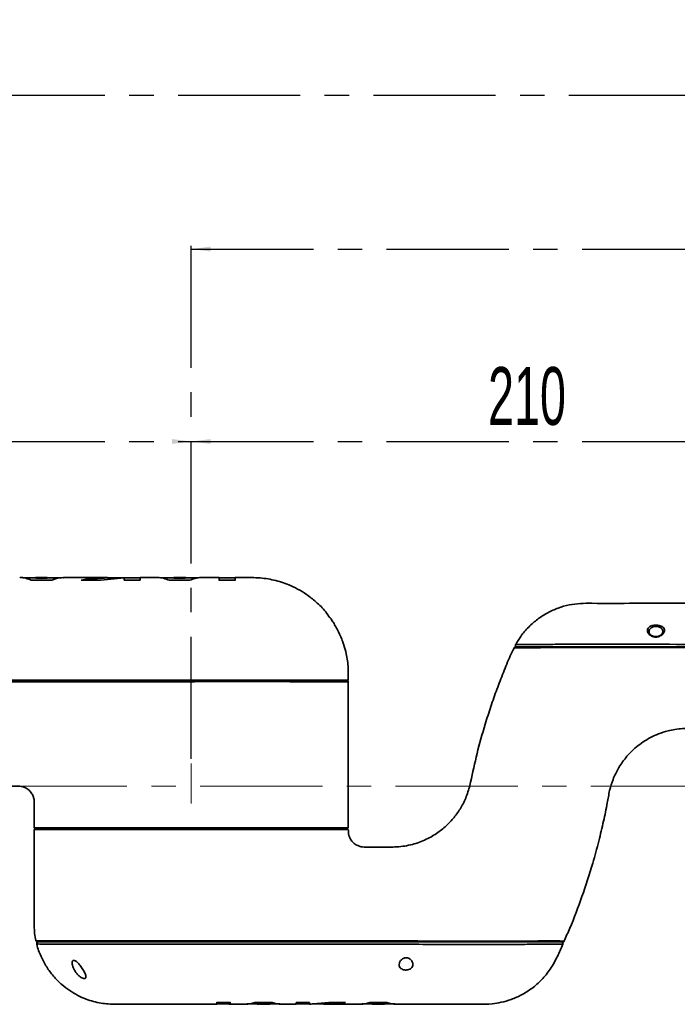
# Model space of a CAD drawing. Header units: millimetres. Extents: x -17 to 661, y -2 to 297.
# Tile 3 of 10: x 132 to 200, y 142 to 244. Entities that reach past the tile are written whole.
import ezdxf

# ---------------------------------------------------------------- set-up
doc = ezdxf.new("R2010")
doc.units = ezdxf.units.MM
doc.linetypes.add('CENTERX2', pattern=[20.32, 12.7, -2.54, 2.54, -2.54])
doc.layers.add('中心线层', color=7, linetype='CENTERX2')
doc.styles.add('SLDTEXTSTYLE4', font='TXT', dxfattribs={"width": 0.363})
doc.styles.add('SLDTEXTSTYLE5', font='TXT', dxfattribs={"width": 0.605})
doc.dimstyles.new('SLDDIMSTYLE0', dxfattribs={"dimtxt": 6, "dimasz": 2, "dimexe": 0, "dimexo": 0.0625, "dimgap": 1.5, "dimtad": 2, "dimlfac": 3, "dimrnd": 1e-09, "dimzin": 12, "dimdsep": 46, "dimtxsty": 'SLDTEXTSTYLE4', "dimsah": 1, "dimcen": 0.09, "dimadec": 0, "dimazin": 3, "dimtfac": 1, "dimtofl": 0, "dimtmove": 0, "dimatfit": 3, "dimfxl": 0, "dimfrac": 2, "dimtolj": 1, "dimtzin": 12, "dimarcsym": 0})

# ---------------------------------------------------------------- blocks, each defined once
blk = doc.blocks.new('_D')
at = {"layer": '中心线层'}
for p, q in [((87.42, 185.13), (87.42, 200.62)), ((149.75, 167.13), (149.75, 200.62)), ((87.42, 200.12), (149.75, 200.12))]:
    blk.add_line(p, q, dxfattribs=at)
for points in [[(87.42, 200.12), (89.42, 199.87), (89.42, 200.37)], [(149.75, 200.12), (147.75, 200.37), (147.75, 199.87)]]:
    blk.add_solid(points, dxfattribs=at)
at = {"layer": '中心线层', "insert": (114.46, 207.85), "char_height": 6, "attachment_point": 1, "style": 'SLDTEXTSTYLE5'}
blk.add_mtext('187', dxfattribs=at)
blk = doc.blocks.new('_D_1')
at = {"layer": '中心线层'}
for p, q in [((149.75, 167.13), (149.75, 200.62)), ((219.75, 171.97), (219.75, 200.62)), ((149.75, 200.12), (219.75, 200.12))]:
    blk.add_line(p, q, dxfattribs=at)
for points in [[(149.75, 200.12), (151.75, 199.87), (151.75, 200.37)], [(219.75, 200.12), (217.75, 200.37), (217.75, 199.87)]]:
    blk.add_solid(points, dxfattribs=at)
at = {"layer": '中心线层', "insert": (180.62, 207.85), "char_height": 6, "attachment_point": 1, "style": 'SLDTEXTSTYLE5'}
blk.add_mtext('210', dxfattribs=at)
blk = doc.blocks.new('_D_4')
at = {"layer": '中心线层'}
for p, q in [((87.42, 185.13), (87.42, 236.62)), ((343.02, 172.97), (343.02, 236.62)), ((87.42, 236.12), (343.02, 236.12))]:
    blk.add_line(p, q, dxfattribs=at)
for points in [[(87.42, 236.12), (89.42, 235.87), (89.42, 236.37)], [(343.02, 236.12), (341.02, 236.37), (341.02, 235.87)]]:
    blk.add_solid(points, dxfattribs=at)
at = {"layer": '中心线层', "insert": (209.03, 243.85), "char_height": 6, "attachment_point": 1, "style": 'SLDTEXTSTYLE5'}
blk.add_mtext('766.8', dxfattribs=at)
blk = doc.blocks.new('_D_5')
at = {"layer": '中心线层'}
for p, q in [((149.75, 167.13), (149.75, 220.62)), ((149.75, 220.12), (343.02, 220.12)), ((343.02, 172.97), (343.02, 220.62))]:
    blk.add_line(p, q, dxfattribs=at)
for points in [[(149.75, 220.12), (151.75, 219.87), (151.75, 220.37)], [(343.02, 220.12), (341.02, 220.37), (341.02, 219.87)]]:
    blk.add_solid(points, dxfattribs=at)
at = {"layer": '中心线层', "insert": (240.19, 227.85), "char_height": 6, "attachment_point": 1, "style": 'SLDTEXTSTYLE5'}
blk.add_mtext('579.8', dxfattribs=at)

msp = doc.modelspace()

# ---------------------------------------------------------------- linework, layer by layer
at = {"color": 7, "linetype": 'Continuous', "lineweight": 35}
for p, q in [((133.5839, 185.9346), (132.226, 185.935)), ((133.1113, 185.7171), (135.2512, 185.7158)), ((134.7701, 185.9678), (133.5789, 185.9679)), ((133.5839, 185.9071), (134.1742, 185.8713)), ((134.9604, 185.9619), (134.1742, 185.9048)), ((134.1742, 185.8713), (134.7657, 185.9144)), ((134.1742, 185.8713), (134.1742, 185.9048)), ((136.25, 185.9344), (134.7657, 185.9344)), ((134.9604, 185.9344), (134.9604, 185.9619)), ((138.2815, 185.7179), (140.3417, 185.7166)), ((140.3417, 185.7166), (142.7623, 185.9618)), ((140.9543, 185.9644), (141.0355, 185.9674)), ((141.0355, 185.934), (141.0355, 185.9674)), ((142.7623, 185.966), (142.4055, 185.9343)), ((142.7623, 185.9618), (142.7623, 185.7115)), ((144.4464, 185.9344), (142.7623, 185.9344)), ((142.7623, 185.7115), (144.4464, 185.7096)), ((147.932, 185.9353), (146.5555, 185.9349)), ((147.4477, 185.7054), (149.5878, 185.7032)), ((148.5248, 185.9021), (147.7386, 185.9623)), ((147.7386, 185.9353), (147.7386, 185.9623)), ((147.932, 185.9141), (148.5248, 185.8686)), ((149.1157, 185.9691), (147.9327, 185.9686)), ((148.5248, 185.8686), (149.1166, 185.9077)), ((148.5248, 185.8686), (148.5248, 185.9021)), ((150.4832, 185.9361), (149.1166, 185.9357)), ((154.3266, 185.9354), (152.6241, 185.9365)), ((152.6561, 185.6977), (154.3277, 185.6941)), ((183.4798, 179.0151), (183.4913, 179.0151)), ((133.9155, 159.9677), (133.9155, 159.8011)), ((165.5822, 159.8011), (165.5822, 159.9677)), ((188.3744, 147.8666), (188.3767, 147.8666)), ((152.4166, 141.6795), (152.4155, 141.8451)), ((152.4155, 141.8116), (152.4166, 141.6349)), ((153.8085, 141.8112), (152.4155, 141.8116)), ((152.4166, 141.6683), (152.4166, 141.6349)), ((152.4166, 141.6678), (153.8352, 141.6678)), ((153.8048, 141.6703), (153.8048, 141.637)), ((153.8085, 141.8448), (153.808, 141.6712)), ((153.808, 141.6344), (153.8085, 141.8112)), ((153.808, 141.6678), (153.808, 141.6344)), ((155.5569, 141.6678), (156.6133, 141.6678)), ((158.1489, 141.8096), (156.3654, 141.81)), ((156.5991, 141.6395), (157.2512, 141.691)), ((156.5991, 141.6344), (156.7861, 141.6344)), ((157.2512, 141.7244), (156.6133, 141.6737)), ((157.9064, 141.6344), (156.8443, 141.6344)), ((157.9064, 141.6677), (157.2512, 141.7244)), ((157.2512, 141.7244), (157.2512, 141.691)), ((157.2512, 141.691), (157.9064, 141.6344)), ((157.8902, 141.6678), (158.9548, 141.6678)), ((157.9064, 141.6677), (157.9064, 141.6344)), ((157.9064, 141.6571), (158.3268, 141.6571)), ((158.3268, 141.6571), (158.3964, 141.6678)), ((158.3268, 141.6678), (158.3268, 141.6571)), ((159.3068, 141.6344), (160.6499, 141.6344)), ((162.0533, 141.8085), (160.6499, 141.8087)), ((160.6499, 141.6678), (162.0533, 141.6678)), ((162.0533, 141.6466), (162.0533, 141.8085)), ((164.0705, 141.8066), (162.0533, 141.6466)), ((162.0533, 141.6351), (163.4584, 141.6884)), ((162.0533, 141.6344), (162.2217, 141.6344)), ((162.3208, 141.6678), (163.4923, 141.6678)), ((165.329, 141.8065), (163.4923, 141.6724)), ((163.4923, 141.6391), (165.7873, 141.8064)), ((163.4923, 141.6724), (163.4923, 141.6391)), ((163.9379, 141.6531), (163.4923, 141.6391)), ((165.7873, 141.8064), (164.0705, 141.8066)), ((167.5122, 141.6678), (168.5759, 141.6678)), ((168.0624, 141.6678), (168.1345, 141.6568)), ((168.1345, 141.6678), (168.1345, 141.6568)), ((168.1345, 141.6568), (168.5549, 141.6568)), ((170.0958, 141.808), (168.3125, 141.8083)), ((168.5549, 141.6344), (169.21, 141.6903)), ((168.5549, 141.6677), (168.5549, 141.6344)), ((169.617, 141.6344), (168.5549, 141.6344)), ((169.21, 141.7236), (168.5759, 141.6695)), ((169.8435, 141.6742), (169.21, 141.7236)), ((169.21, 141.7236), (169.21, 141.6903)), ((169.21, 141.6903), (169.8628, 141.6391)), ((169.6753, 141.6344), (169.8628, 141.6344)), ((169.8435, 141.6678), (170.9056, 141.6678))]:
    msp.add_line(p, q, dxfattribs=at)
at = {"color": 7, "linetype": 'Continuous', "lineweight": 35, "flags": 128}
for points in [[(140.9543, 185.9677), (138.8663, 185.9677), (136.4513, 185.9677)], [(142.4914, 185.9343), (141.5162, 185.9343), (141.0355, 185.9343)], [(166.0821, 159.9677), (166.0821, 161.8623), (166.0818, 164.8439), (166.0813, 167.8153), (166.0808, 170.6153), (166.0807, 173.244), (166.0809, 175.1346)], [(153.808, 141.6344), (155.117, 141.6344), (155.1981, 141.6344)]]:
    msp.add_lwpolyline(points, dxfattribs=at)
at = {"color": 7, "linetype": 'Continuous', "lineweight": 35}
for centre, radius, start, end in [((183.4516, 178.601), 0.1668, 120.42298, 152.092523), ((183.4515, 178.6012), 0.1666, 94.705408, 120.422108), ((183.626, 178.9344), 0.1667, 149.120214, 267.832866), ((165.9142, 175.1344), 0.1667, 3.679019, 90.044076), ((133.756, 148.2677), 0.1667, 194.26781, 270.010765), ((133.8355, 147.9344), 0.1667, 89.996899, 198.692435), ((188.2488, 147.9344), 0.1667, 333.533997, 86.551293), ((188.3974, 148.2677), 0.1667, 275.999434, 336.131614)]:
    msp.add_arc(centre, radius, start, end, dxfattribs=at)
for points, knots in [([(131.9005, 185.9618), (131.9117, 185.9639), (132.1194, 186.0031), (132.525, 185.9116), (132.9158, 185.782), (133.1113, 185.7171)], [0, 0, 0, 0, 0.02778487, 0.51389882, 1, 1, 1, 1]), ([(134.1742, 185.9048), (133.8912, 185.9599), (133.5761, 186.0213), (133.2622, 185.9427), (133.2303, 185.9347)], [0, 0, 0, 0, 0.89821045, 1, 1, 1, 1]), ([(135.2512, 185.7158), (135.6336, 185.8545), (136.0332, 185.9995), (136.434, 185.9645), (136.4513, 185.963)], [0, 0, 0, 0, 0.957024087, 1, 1, 1, 1]), ([(141.0355, 185.9674), (140.5761, 185.9548), (139.656, 185.9295), (138.7401, 185.7885), (138.2815, 185.7179)], [0, 0, 0, 0, 0.499281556, 1, 1, 1, 1]), ([(138.5334, 185.7178), (138.9068, 185.7745), (139.7388, 185.9011), (140.5748, 185.9223), (141.0355, 185.934)], [0, 0, 0, 0, 0.44877957, 1, 1, 1, 1]), ([(144.4464, 185.7096), (144.4464, 185.7778), (144.4464, 185.9141), (144.4464, 185.9834), (144.4464, 185.9646), (144.4464, 185.9631)], [0, 0, 0, 0, 0.4799061, 0.95981017, 1, 1, 1, 1]), ([(146.2506, 185.9681), (145.7861, 185.9679), (145.1847, 185.9678), (144.5833, 185.9678), (144.4464, 185.9677)], [0, 0, 0, 0, 0.77227113, 1, 1, 1, 1]), ([(146.2506, 185.9653), (146.2599, 185.9661), (146.4647, 185.9853), (146.8655, 185.9166), (147.2536, 185.7758), (147.4477, 185.7054)], [0, 0, 0, 0, 0.023362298, 0.511682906, 1, 1, 1, 1]), ([(149.4658, 185.9358), (149.4378, 185.9433), (149.125, 186.0267), (148.8108, 185.9615), (148.5248, 185.9021)], [0, 0, 0, 0, 0.08978172, 1, 1, 1, 1]), ([(149.5878, 185.7032), (149.7797, 185.7733), (150.1634, 185.9133), (150.567, 185.9857), (150.7768, 185.9664), (150.7934, 185.9648)], [0, 0, 0, 0, 0.47942974, 0.95884808, 1, 1, 1, 1]), ([(152.6566, 185.9697), (152.2557, 185.9698), (151.6346, 185.97), (151.0135, 185.9697), (150.7934, 185.9697)], [0, 0, 0, 0, 0.64561929, 1, 1, 1, 1]), ([(152.6566, 185.9509), (152.6566, 185.9501), (152.6564, 185.9482), (152.6562, 185.7905), (152.6561, 185.6977)], [0, 0, 0, 0, 0.4122926, 1, 1, 1, 1]), ([(152.6561, 185.664), (152.6562, 185.7562), (152.6564, 185.9143), (152.6566, 185.9164), (152.6566, 185.9172)], [0, 0, 0, 0, 0.583278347, 1, 1, 1, 1]), ([(154.3277, 185.6941), (154.3275, 185.788), (154.327, 185.9766), (154.3266, 185.963), (154.3263, 185.9562)], [0, 0, 0, 0, 0.49773552, 1, 1, 1, 1]), ([(164.1744, 181.7826), (164.0302, 181.9958), (163.6141, 182.6107), (162.7757, 183.4267), (161.7867, 184.2094), (160.8354, 184.7871), (159.7193, 185.3178), (158.345, 185.7604), (156.6724, 186.0007), (155.3238, 185.9655), (154.5364, 185.9681), (154.3266, 185.9688)], [0, 0, 0, 0, 0.06868475, 0.19812589, 0.31027167, 0.40547283, 0.49482597, 0.64008129, 0.78953199, 0.94392521, 1, 1, 1, 1]), ([(154.3266, 185.9119), (154.3267, 185.9139), (154.3271, 185.919), (154.3275, 185.759), (154.3277, 185.6604)], [0, 0, 0, 0, 0.38403528, 1, 1, 1, 1]), ([(232.5078, 179.0248), (232.3742, 179.2608), (232.0612, 179.8139), (231.4355, 180.5747), (230.6925, 181.3007), (229.906, 181.8972), (229.1008, 182.3752), (228.0339, 182.8579), (226.7165, 183.2329), (225.2285, 183.3151), (223.9573, 183.3008), (222.8326, 183.3045), (221.768, 183.3032), (220.6796, 183.3025), (218.8513, 183.3008), (216.2056, 183.3012), (213.0488, 183.301), (209.9858, 183.3011), (206.9816, 183.301), (203.6169, 183.3014), (199.8788, 183.2997), (195.7665, 183.3068), (192.51, 183.2835), (190.2266, 183.3143), (189.05, 183.1568), (187.9014, 182.829), (186.7998, 182.3326), (185.7638, 181.6722), (184.8222, 180.8476), (184.0394, 179.9578), (183.6617, 179.2949), (183.4952, 179.0028)], [0, 0, 0, 0, 0.01557464, 0.03649204, 0.05635112, 0.07520694, 0.0931013, 0.11006911, 0.14246313, 0.17111188, 0.19541809, 0.21559262, 0.23577098, 0.25662999, 0.27816814, 0.34089144, 0.40874811, 0.45967468, 0.51699791, 0.58148203, 0.65312694, 0.73193158, 0.81789513, 0.84045852, 0.8630885, 0.88586188, 0.90890612, 0.93232556, 0.95621505, 0.98070654, 1, 1, 1, 1]), ([(164.2019, 181.8022), (164.2013, 181.8031), (164.1984, 181.8075), (164.2243, 181.769), (164.2897, 181.6708), (164.4396, 181.4398), (164.6641, 181.0751), (164.8301, 180.77), (164.9155, 180.6131)], [0, 0, 0, 0, 0.02025813, 0.10125282, 0.21230448, 0.38269522, 0.68238113, 1, 1, 1, 1]), ([(164.9155, 180.6131), (165.089, 180.261), (165.3101, 179.8125), (165.5102, 179.2913), (165.5848, 179.0812), (165.6215, 178.972), (165.6327, 178.938), (165.6323, 178.9392), (165.6212, 178.973), (165.5871, 179.0719), (165.5542, 179.1771), (165.5204, 179.2594), (165.5191, 179.2626)], [0, 0, 0, 0, 0.449199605, 0.572166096, 0.695885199, 0.745551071, 0.778238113, 0.811141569, 0.840607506, 0.891717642, 0.995801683, 1, 1, 1, 1]), ([(198.0843, 179.792), (198.0381, 179.7935), (197.9168, 179.7977), (197.7242, 179.8487), (197.5014, 179.9617), (197.3119, 180.1369), (197.192, 180.3646), (197.1881, 180.6048), (197.3231, 180.8098), (197.5572, 180.9524), (197.8353, 181.0308), (198.137, 181.0492), (198.4139, 181.0144), (198.6472, 180.9366), (198.8315, 180.8171), (198.952, 180.653), (198.9827, 180.443), (198.8942, 180.2008), (198.6926, 179.9866), (198.4369, 179.8496), (198.2339, 179.798), (198.119, 179.7934), (198.0843, 179.792)], [0, 0, 0, 0, 0.022270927, 0.05847014, 0.098165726, 0.157950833, 0.218796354, 0.289439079, 0.359940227, 0.411184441, 0.462420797, 0.510356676, 0.554172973, 0.598030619, 0.64447444, 0.697043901, 0.757467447, 0.825828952, 0.897781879, 0.944492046, 0.983270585, 1, 1, 1, 1]), ([(197.8793, 179.8586), (197.8785, 179.8587), (197.8123, 179.8673), (197.6892, 179.9262), (197.5245, 180.0308), (197.4093, 180.1736), (197.3601, 180.283), (197.3704, 180.3334), (197.3726, 180.3443)], [0, 0, 0, 0, 0.0018976, 0.17407972, 0.38660323, 0.6406245, 0.92241301, 1, 1, 1, 1]), ([(198.7905, 180.3504), (198.7892, 180.3145), (198.7864, 180.2374), (198.6881, 180.0894), (198.5283, 179.9566), (198.3455, 179.8695), (198.2182, 179.848), (198.1697, 179.8398)], [0, 0, 0, 0, 0.21767197, 0.46843755, 0.69288484, 0.8828408, 1, 1, 1, 1]), ([(198.1697, 179.8398), (198.1322, 179.837), (198.0336, 179.8294), (197.9383, 179.8474), (197.8793, 179.8586)], [0, 0, 0, 0, 0.37947955, 1, 1, 1, 1]), ([(166.0771, 175.3013), (166.0812, 175.7247), (166.09, 176.6469), (165.9418, 177.8758), (165.7019, 178.6451), (165.6106, 178.9376)], [0, 0, 0, 0, 0.34469487, 0.75082358, 1, 1, 1, 1]), ([(183.3407, 178.6551), (183.2005, 178.3871), (182.7704, 177.5651), (182.2111, 176.1108), (181.5237, 174.3572), (180.8978, 172.5687), (180.1896, 170.3486), (179.4463, 167.7369), (178.9348, 165.2457), (178.4691, 163.3804), (177.8984, 162.1885), (177.2063, 161.1547), (176.377, 160.2405), (175.3797, 159.4218), (174.1641, 158.7141), (172.7268, 158.1856), (171.1694, 157.9388), (169.6738, 157.9707), (168.5364, 157.9766), (167.8038, 157.9561), (167.3875, 157.9929), (167.0398, 158.1096), (166.6787, 158.3304), (166.3486, 158.685), (166.0979, 159.1921), (166.0877, 159.5881), (166.0822, 159.8011)], [0, 0, 0, 0, 0.02849805, 0.08742279, 0.14663486, 0.20615163, 0.26599145, 0.36636386, 0.46186967, 0.50593974, 0.54706893, 0.58571192, 0.62290094, 0.66301573, 0.70690151, 0.75489868, 0.80658384, 0.85447459, 0.89573181, 0.91384828, 0.92355751, 0.93495703, 0.94808337, 0.96305901, 0.98013811, 1, 1, 1, 1]), ([(183.4515, 178.7677), (183.454, 178.7677), (183.4592, 178.7677), (183.6284, 178.7677), (184.0065, 178.7677), (184.5949, 178.7677), (185.3095, 178.7677), (186.1253, 178.7677), (187.0185, 178.7677), (187.7753, 178.7677), (188.5544, 178.7677), (189.3387, 178.7677), (190.5215, 178.7677), (191.8776, 178.7677), (193.7788, 178.7677), (196.1341, 178.7677), (199.6785, 178.7677), (203.9583, 178.7677), (209.0629, 178.7677), (213.3705, 178.7677), (216.8753, 178.7677), (219.5086, 178.7677), (221.9704, 178.7677), (224.2327, 178.7677), (226.2, 178.7677), (227.9673, 178.7677), (229.4591, 178.7677), (230.7011, 178.7677), (231.6477, 178.7677), (232.2708, 178.7677), (232.5699, 178.7677), (232.5305, 178.7677), (232.5189, 178.7677)], [0, 0, 0, 0, 0.018794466, 0.037724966, 0.063501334, 0.089310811, 0.1160943, 0.142871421, 0.165864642, 0.189174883, 0.195628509, 0.214575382, 0.234095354, 0.25649833, 0.279506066, 0.323001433, 0.366614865, 0.444841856, 0.523051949, 0.604886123, 0.645857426, 0.68674865, 0.727570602, 0.76209502, 0.79729518, 0.829179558, 0.861831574, 0.89274266, 0.924486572, 0.95521372, 0.986818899, 1, 1, 1, 1]), ([(166.0546, 175.3011), (166.0607, 175.3011), (166.0822, 175.3011), (165.8779, 175.3011), (165.3334, 175.3011), (164.3117, 175.3011), (162.9003, 175.3011), (161.1264, 175.3011), (159.0503, 175.3011), (156.8407, 175.3011), (154.5742, 175.3011), (152.3198, 175.3011), (149.606, 175.3011), (146.4456, 175.3011), (141.6882, 175.3011), (136.2883, 175.3011), (131.466, 175.3011), (128.4081, 175.3011), (126.5674, 175.3011), (125.354, 175.3011), (124.7488, 175.3011)], [0, 0, 0, 0, 0.01352362, 0.04839418, 0.09873538, 0.14908641, 0.20114599, 0.25321001, 0.30546901, 0.35775541, 0.40399514, 0.45041499, 0.49673838, 0.56784752, 0.63905164, 0.78085989, 0.89030774, 0.92694305, 0.96356144, 1, 1, 1, 1]), ([(188.5314, 148.2078), (188.729, 148.6442), (189.4139, 150.1564), (190.4237, 152.8521), (191.4087, 155.8832), (192.1277, 158.5044), (192.6184, 160.5922), (192.9979, 162.3487), (193.2275, 163.8198), (193.5937, 165.0166), (194.1438, 166.1688), (194.941, 167.3233), (196.0562, 168.447), (197.2461, 169.2443), (198.3743, 169.7601), (199.2377, 170.037), (200.0699, 170.2084), (200.7775, 170.2905), (201.5017, 170.3052), (202.1727, 170.3001), (202.8467, 170.3015), (203.373, 170.3), (203.8092, 170.2983), (204.1643, 170.3024), (204.5532, 170.2956), (204.9907, 170.1523), (205.3564, 169.9068), (205.6257, 169.5955), (205.7996, 169.2817), (205.9164, 168.8965), (205.9158, 168.6163), (205.9155, 168.4677)], [0, 0, 0, 0, 0.0432749, 0.14994559, 0.25979056, 0.33112036, 0.39541266, 0.45351564, 0.49343451, 0.52977039, 0.56613588, 0.6083664, 0.65590501, 0.70833574, 0.73672456, 0.76778093, 0.79000388, 0.81340842, 0.83200393, 0.85540084, 0.87403754, 0.89288398, 0.90295392, 0.91342869, 0.92501795, 0.93786098, 0.95443554, 0.96412098, 0.97480804, 0.98664899, 1, 1, 1, 1]), ([(97.9155, 147.9677), (98.7144, 147.9678), (100.6118, 147.9678), (103.5011, 147.9678), (106.49, 147.9681), (109.193, 147.9675), (111.623, 147.9692), (113.7982, 147.963), (115.727, 147.9805), (117.4167, 147.9357), (118.9, 148.1262), (120.1123, 148.5096), (121.0534, 148.9553), (121.7572, 149.3903), (122.3677, 149.8449), (122.9922, 150.405), (123.6523, 151.1404), (124.2999, 152.0768), (124.8685, 153.2292), (125.2832, 154.5895), (125.4491, 156.1035), (125.4052, 157.6595), (125.4129, 159.0291), (125.4209, 160.1687), (125.3909, 161.0574), (125.5173, 161.9573), (125.9017, 162.7871), (126.4169, 163.3811), (126.8929, 163.7507), (127.3211, 163.9983), (127.8472, 164.1975), (128.4807, 164.3139), (129.2322, 164.2962), (129.9731, 164.3019), (130.6327, 164.3015), (131.1629, 164.2993), (131.6692, 164.3058), (132.2014, 164.2805), (132.6808, 164.0491), (132.9896, 163.7666), (133.1703, 163.5141), (133.29, 163.2879), (133.398, 162.9789), (133.4307, 162.3454), (133.4084, 161.3169), (133.4129, 160.4272), (133.4155, 159.9191)], [0, 0, 0, 0, 0.04749238, 0.112798, 0.17176338, 0.22517638, 0.27347984, 0.31622683, 0.35447569, 0.38817307, 0.41659091, 0.44291376, 0.46341229, 0.47834727, 0.49202593, 0.50861495, 0.52813234, 0.55063888, 0.57608606, 0.60422534, 0.63472655, 0.66615614, 0.69670663, 0.71614871, 0.73390766, 0.74951905, 0.76972737, 0.78729661, 0.79572791, 0.80547503, 0.81658646, 0.82901622, 0.84348781, 0.86115785, 0.87308765, 0.88270433, 0.89265419, 0.90327476, 0.91397158, 0.92351685, 0.9278745, 0.93237015, 0.93870341, 0.94714423, 0.96980771, 1, 1, 1, 1]), ([(133.4155, 159.8011), (133.4157, 159.017), (133.416, 157.5119), (133.4172, 155.3412), (133.4135, 153.3413), (133.414, 151.4939), (133.407, 149.8147), (133.4462, 148.719), (133.5948, 148.2284), (133.5963, 148.2236)], [0, 0, 0, 0, 0.20298476, 0.38967906, 0.56191001, 0.72091407, 0.86731759, 0.99868171, 1, 1, 1, 1]), ([(133.4155, 159.9677), (133.4572, 159.9677), (133.5204, 159.9677), (133.9139, 159.9677), (134.4446, 159.9677), (135.2, 159.9677), (136.1557, 159.9677), (137.2415, 159.9677), (138.5104, 159.9677), (139.9311, 159.9677), (141.4458, 159.9677), (143.0864, 159.9677), (144.8127, 159.9677), (146.5864, 159.9677), (148.4148, 159.9677), (150.2526, 159.9677), (152.0853, 159.9677), (153.8942, 159.9677), (155.6348, 159.9677), (157.319, 159.9677), (158.9046, 159.9677), (160.3523, 159.9677), (161.699, 159.9677), (162.8832, 159.9677), (163.8754, 159.9677), (164.5219, 159.9677), (165.0574, 159.9677), (165.4846, 159.9677), (165.8009, 159.9677), (165.9964, 159.9677), (166.0887, 159.9677), (166.0717, 159.9677), (166.0683, 159.9677)], [0, 0, 0, 0, 0.0529271, 0.08018356, 0.10744015, 0.16036748, 0.18762452, 0.21488158, 0.26776958, 0.29500477, 0.32223988, 0.37513466, 0.40237335, 0.42961216, 0.48253036, 0.50978238, 0.53703444, 0.58993103, 0.61717114, 0.64441111, 0.69729898, 0.72453395, 0.75176883, 0.80467524, 0.83192051, 0.85916593, 0.88564794, 0.91212885, 0.93938741, 0.96665074, 0.99335724, 1, 1, 1, 1]), ([(133.4155, 159.8011), (133.4424, 159.8011), (133.4964, 159.8011), (133.9302, 159.8011), (134.6147, 159.8011), (135.5635, 159.8011), (136.7535, 159.8011), (138.1664, 159.8011), (139.7772, 159.8011), (141.5587, 159.8011), (143.4804, 159.8011), (145.5093, 159.8011), (147.6107, 159.8011), (149.0361, 159.8011), (149.7488, 159.8011)], [0, 0, 0, 0, 0.08333416, 0.16666006, 0.25000001, 0.33333415, 0.41665999, 0.49999995, 0.58333417, 0.66666003, 0.74999985, 0.83333417, 0.91666005, 1, 1, 1, 1]), ([(149.7488, 159.8011), (150.4615, 159.8011), (151.8868, 159.8011), (153.9882, 159.8011), (156.0171, 159.8011), (157.9388, 159.8011), (159.7203, 159.8011), (161.3312, 159.8011), (162.744, 159.8011), (163.9341, 159.8011), (164.8829, 159.8011), (165.5674, 159.8011), (166.0012, 159.8011), (166.0552, 159.8011), (166.0822, 159.8011)], [0, 0, 0, 0, 0.08333372, 0.1666597, 0.25, 0.33333378, 0.41665967, 0.49999994, 0.58333381, 0.66665993, 0.74999994, 0.83333415, 0.91666007, 1, 1, 1, 1]), ([(133.692, 147.8851), (133.7046, 147.8176), (133.7974, 147.3193), (134.1649, 146.4656), (134.7576, 145.3785), (135.4738, 144.4505), (136.2568, 143.672), (137.0842, 143.0378), (137.9311, 142.5376), (139.0066, 142.0615), (140.3178, 141.6954), (141.911, 141.6163), (143.553, 141.6383), (145.3356, 141.6324), (147.2561, 141.6346), (149.3145, 141.6342), (151.05, 141.6344), (152.0993, 141.6344), (152.4166, 141.6344)], [0, 0, 0, 0, 0.00951287, 0.07022149, 0.12730858, 0.1811517, 0.23199233, 0.27999935, 0.32530182, 0.36800385, 0.44285036, 0.51233641, 0.58828582, 0.67065354, 0.75940949, 0.8545367, 0.95601291, 1, 1, 1, 1]), ([(155.3091, 148.1011), (154.5038, 148.1011), (152.8929, 148.1011), (150.6756, 148.1011), (148.6748, 148.1011), (146.8792, 148.1011), (145.1019, 148.1011), (143.1025, 148.1011), (141.3448, 148.1011), (139.847, 148.1011), (138.536, 148.1011), (137.1244, 148.1011), (135.7523, 148.1011), (134.6731, 148.1011), (134.0063, 148.1011), (133.7138, 148.1011), (133.7793, 148.1011), (133.7903, 148.1011)], [0, 0, 0, 0, 0.07998333, 0.16000494, 0.21998365, 0.2799558, 0.34146918, 0.40296682, 0.49197088, 0.53763451, 0.58329399, 0.6600696, 0.7386664, 0.81940261, 0.90243206, 0.98369062, 1, 1, 1, 1]), ([(188.3974, 148.1011), (188.3906, 148.1011), (188.3768, 148.1011), (188.1964, 148.1011), (187.8556, 148.1011), (187.218, 148.1011), (186.3941, 148.1011), (185.4011, 148.1011), (184.5726, 148.1011), (183.6657, 148.1011), (182.7239, 148.1011), (181.6358, 148.1011), (180.0718, 148.1011), (178.0261, 148.1011), (175.5434, 148.1011), (173.0343, 148.1011), (170.5212, 148.1011), (164.6117, 148.1011), (159.5425, 148.1011), (155.3091, 148.1011)], [0, 0, 0, 0, 0.03299228, 0.0659452, 0.09996447, 0.13400549, 0.2150578, 0.25625897, 0.29737845, 0.32662673, 0.35649505, 0.38565055, 0.41568907, 0.4731359, 0.53081404, 0.58903939, 0.64750837, 0.70562181, 1, 1, 1, 1]), ([(171.2649, 141.6344), (171.8161, 141.6344), (173.0638, 141.6345), (174.6681, 141.6348), (176.1012, 141.6352), (177.2389, 141.6356), (178.4408, 141.6359), (179.7113, 141.6361), (180.9088, 141.6338), (182.0301, 141.818), (183.0647, 142.1158), (184.1382, 142.5929), (185.2088, 143.269), (186.225, 144.1622), (187.1423, 145.2761), (187.8166, 146.5579), (188.2088, 147.4391), (188.395, 147.8572)], [0, 0, 0, 0, 0.08297721, 0.18784165, 0.24152367, 0.29872675, 0.35913929, 0.42242579, 0.49013483, 0.53896554, 0.5929557, 0.65181449, 0.71521847, 0.78283423, 0.85473122, 0.9310653, 1, 1, 1, 1]), ([(172.0822, 145.1836), (172.1515, 145.1892), (172.2899, 145.2004), (172.4754, 145.2705), (172.646, 145.3854), (172.7686, 145.5552), (172.8159, 145.7822), (172.7624, 146.0268), (172.6169, 146.2414), (172.4331, 146.3812), (172.2461, 146.4536), (172.0603, 146.4682), (171.8731, 146.4297), (171.6823, 146.3331), (171.4943, 146.1534), (171.3683, 145.9063), (171.3537, 145.6476), (171.449, 145.4372), (171.6113, 145.2947), (171.809, 145.2097), (171.9743, 145.1834), (172.066, 145.1836), (172.0822, 145.1836)], [0, 0, 0, 0, 0.03930815, 0.07849763, 0.12046106, 0.18153733, 0.24354745, 0.31899514, 0.38683331, 0.43334663, 0.46938962, 0.50567319, 0.53697242, 0.57752314, 0.63416797, 0.71046353, 0.78780417, 0.853332, 0.90506491, 0.94784015, 0.99081988, 1, 1, 1, 1]), ([(138.0821, 144.571), (138.1532, 144.514), (138.2772, 144.4147), (138.4685, 144.3201), (138.6179, 144.2864), (138.7222, 144.3074), (138.7891, 144.3743), (138.8103, 144.5117), (138.7427, 144.768), (138.5537, 145.1356), (138.2819, 145.5405), (138.0191, 145.8616), (137.8116, 146.0602), (137.6699, 146.1584), (137.5589, 146.1995), (137.4765, 146.1934), (137.4087, 146.1419), (137.3588, 146.0133), (137.3678, 145.7313), (137.5076, 145.309), (137.764, 144.881), (137.9975, 144.6535), (138.0821, 144.571)], [0, 0, 0, 0, 0.0447437, 0.07804287, 0.11158314, 0.1401103, 0.16800631, 0.20865449, 0.26668776, 0.35244713, 0.44162917, 0.51496099, 0.55522133, 0.585108, 0.60721565, 0.62942739, 0.64988963, 0.68318153, 0.74049346, 0.83899485, 0.94163194, 1, 1, 1, 1]), ([(153.3571, 141.6678), (153.4071, 141.6652), (153.6181, 141.6541), (153.748, 141.6428), (153.7934, 141.6381), (153.8048, 141.637)], [0, 0, 0, 0, 0.18876788, 0.79645305, 1, 1, 1, 1]), ([(156.3654, 141.81), (156.0426, 141.7196), (155.6538, 141.6109), (155.2642, 141.648), (155.1981, 141.6543)], [0, 0, 0, 0, 0.83034279, 1, 1, 1, 1]), ([(159.3068, 141.6534), (159.2435, 141.6474), (158.8571, 141.6105), (158.4714, 141.7189), (158.1489, 141.8096)], [0, 0, 0, 0, 0.16361095, 1, 1, 1, 1]), ([(160.6499, 141.8087), (160.6499, 141.7188), (160.6499, 141.6108), (160.6499, 141.6477), (160.6499, 141.6539)], [0, 0, 0, 0, 0.83229575, 1, 1, 1, 1]), ([(163.9379, 141.6344), (164.3392, 141.6344), (165.2624, 141.6344), (166.3348, 141.6344), (167.0058, 141.6344), (167.1549, 141.6344)], [0, 0, 0, 0, 0.37425654, 0.86096268, 1, 1, 1, 1]), ([(168.3125, 141.8083), (167.9921, 141.7188), (167.6065, 141.6111), (167.2202, 141.6477), (167.1549, 141.6539)], [0, 0, 0, 0, 0.83099837, 1, 1, 1, 1]), ([(171.2649, 141.6534), (171.2004, 141.6473), (170.8103, 141.6106), (170.4209, 141.7182), (170.0958, 141.808)], [0, 0, 0, 0, 0.16532338, 1, 1, 1, 1])]:
    msp.add_open_spline(points, degree=3, knots=knots, dxfattribs=at)
at = {"color": 8, "linetype": 'Continuous', "lineweight": 35}
for points, knots in [([(198.7923, 180.3512), (198.79, 180.4076), (198.7854, 180.5234), (198.6896, 180.6729), (198.5421, 180.7911), (198.3527, 180.8683), (198.1334, 180.9022), (197.9757, 180.8917), (197.8162, 180.862), (197.6548, 180.8066), (197.4694, 180.6651), (197.3681, 180.5041), (197.3772, 180.3843), (197.3802, 180.3453)], [0, 0, 0, 0, 0.10333229, 0.2121325, 0.30679182, 0.39476655, 0.48159544, 0.56943463, 0.57650539, 0.6789273, 0.78324093, 0.92951195, 1, 1, 1, 1]), ([(232.6661, 178.6755), (232.6779, 178.6755), (232.7189, 178.6754), (232.4194, 178.6758), (231.8, 178.6765), (230.8366, 178.6773), (229.5935, 178.6777), (228.0748, 178.6777), (226.3036, 178.6768), (224.3038, 178.6754), (222.022, 178.6732), (219.5302, 178.6768), (216.8885, 178.6892), (213.3791, 178.692), (209.0678, 178.6908), (203.9602, 178.6923), (199.681, 178.6909), (196.1322, 178.6977), (193.7769, 178.7045), (191.8601, 178.7081), (190.497, 178.7093), (189.2851, 178.7091), (188.1378, 178.7055), (187.0426, 178.6972), (186.0587, 178.6906), (185.2096, 178.6846), (184.4884, 178.6791), (183.8788, 178.6755), (183.4845, 178.6745), (183.3102, 178.6749), (183.3047, 178.6748), (183.3019, 178.6747)], [0, 0, 0, 0, 0.01257676, 0.04348973, 0.07529243, 0.10637372, 0.13830598, 0.17032874, 0.20315218, 0.2377583, 0.27309643, 0.31399555, 0.3546596, 0.39540154, 0.47689176, 0.55459493, 0.63233074, 0.67566858, 0.71910403, 0.74176683, 0.76477527, 0.78393518, 0.80368544, 0.82985812, 0.8567247, 0.88263234, 0.90854561, 0.93533871, 0.96209521, 0.98095145, 1, 1, 1, 1]), ([(183.4913, 179.0151), (183.5082, 179.015), (183.5441, 179.0148), (183.9326, 179.015), (184.6199, 179.0177), (185.5434, 179.0229), (186.5501, 179.0307), (187.579, 179.0389), (188.6133, 179.0447), (189.8108, 179.0476), (191.3541, 179.0483), (193.2002, 179.047), (195.2945, 179.0435), (197.3993, 179.0395), (200.6897, 179.0359), (205.1618, 179.0358), (209.7949, 179.0372), (213.4024, 179.0354), (215.9793, 179.0308), (218.5548, 179.025), (221.0672, 179.0176), (223.4639, 179.0149), (225.4555, 179.0166), (227.078, 179.017), (228.3657, 179.0174), (229.6788, 179.0174), (230.8995, 179.017), (231.6713, 179.0164), (232.1915, 179.016), (232.496, 179.0157), (232.4947, 179.0156), (232.4942, 179.0156)], [0, 0, 0, 0, 0.02584691, 0.0547039, 0.08737821, 0.12016379, 0.1528341, 0.1746417, 0.19641307, 0.21856936, 0.24071691, 0.27338745, 0.3062264, 0.33926334, 0.37220488, 0.46084563, 0.54947017, 0.58985508, 0.63032726, 0.67061506, 0.71074777, 0.74868677, 0.7866036, 0.8120872, 0.83765445, 0.8631177, 0.89895179, 0.93477456, 0.94655269, 0.97817196, 1, 1, 1, 1]), ([(166.0266, 175.1346), (166.0406, 175.1345), (166.0707, 175.1345), (165.8898, 175.1349), (165.5438, 175.1353), (164.8391, 175.1363), (163.6227, 175.1381), (162.2842, 175.147), (161.03, 175.153), (159.6752, 175.1584), (157.8141, 175.1632), (155.6311, 175.1651), (153.5855, 175.1639), (151.7341, 175.1611), (149.8379, 175.1563), (147.5914, 175.1486), (145.0179, 175.1429), (141.1581, 175.1388), (136.3277, 175.1339), (131.8128, 175.1328), (128.5841, 175.1363), (126.641, 175.1466), (125.3589, 175.1621), (124.7195, 175.1698)], [0, 0, 0, 0, 0.02291835, 0.0492202, 0.07552293, 0.12530259, 0.17640234, 0.22844196, 0.25524817, 0.28205586, 0.33407779, 0.38732938, 0.42466687, 0.46201356, 0.50036862, 0.53873851, 0.59626432, 0.65380748, 0.76892582, 0.88434791, 0.92297601, 0.96158685, 1, 1, 1, 1]), ([(133.6267, 148.2324), (133.6165, 148.2324), (133.5508, 148.2327), (133.8398, 148.2313), (134.5197, 148.2284), (135.6222, 148.2245), (137.0863, 148.2205), (138.8838, 148.2169), (140.9735, 148.2149), (143.2448, 148.2142), (145.6113, 148.2167), (148.0129, 148.2198), (150.447, 148.2174), (152.8848, 148.2091), (154.5003, 148.2076), (155.3084, 148.2069)], [0, 0, 0, 0, 0.01515753, 0.09784698, 0.17994788, 0.2620551, 0.34476025, 0.42748807, 0.51282418, 0.59821332, 0.678951, 0.75999529, 0.84085753, 0.92039113, 1, 1, 1, 1]), ([(155.3091, 147.862), (154.6479, 147.8627), (153.3257, 147.864), (151.3432, 147.8704), (149.0393, 147.8773), (146.4457, 147.8782), (143.9323, 147.8761), (141.8412, 147.8764), (140.1476, 147.8772), (138.5959, 147.8789), (137.2225, 147.8814), (136.0432, 147.8843), (135.1154, 147.887), (134.4329, 147.8893), (133.9801, 147.891), (133.6972, 147.8922), (133.7181, 147.8921), (133.7275, 147.8921)], [0, 0, 0, 0, 0.06548901, 0.13096622, 0.19631981, 0.29405494, 0.39172454, 0.45744981, 0.52336201, 0.58902217, 0.65375087, 0.71873591, 0.783436, 0.84019084, 0.89713906, 0.95388919, 1, 1, 1, 1]), ([(155.3084, 148.2069), (159.5026, 148.2067), (164.5436, 148.2065), (170.4362, 148.2055), (172.9828, 148.2037), (175.5252, 148.2003), (178.0402, 148.195), (180.1095, 148.1879), (181.695, 148.182), (182.802, 148.1812), (183.7658, 148.1852), (184.808, 148.1947), (185.8335, 148.2043), (186.7789, 148.2084), (187.53, 148.2075), (188.1268, 148.2041), (188.4455, 148.2016), (188.5913, 148.2001), (188.5496, 148.2005), (188.5494, 148.2005)], [0, 0, 0, 0, 0.29004582, 0.34860626, 0.4075297, 0.46620434, 0.52432033, 0.5822, 0.61219986, 0.64217417, 0.67204625, 0.70196176, 0.75628847, 0.81094178, 0.86558411, 0.91033, 0.95516943, 0.99983587, 1, 1, 1, 1]), ([(188.3767, 147.8666), (188.38, 147.8666), (188.3966, 147.8665), (188.1731, 147.8688), (187.684, 147.8719), (187.0113, 147.8742), (186.2463, 147.873), (185.3983, 147.8652), (184.4784, 147.8541), (183.5251, 147.8468), (182.4508, 147.8436), (181.3087, 147.8442), (180.0748, 147.8481), (178.2154, 147.8522), (175.7374, 147.854), (172.6623, 147.8577), (169.581, 147.8603), (164.2659, 147.862), (159.5087, 147.8612), (155.7787, 147.862), (155.3091, 147.862)], [0, 0, 0, 0, 0.0127951, 0.06280178, 0.11262161, 0.16069096, 0.20879039, 0.25677573, 0.2927399, 0.3286339, 0.35938894, 0.39013423, 0.42064744, 0.45119633, 0.52292878, 0.59478362, 0.66678715, 0.73872259, 0.96710477, 1, 1, 1, 1])]:
    msp.add_open_spline(points, degree=3, knots=knots, dxfattribs=at)
at = {"layer": '中心线层', "linetype": 'CENTERX2', "lineweight": 18}
for p, q in [((149.7488, 162.488), (149.7488, 166.6344)), ((69.4029, 164.3011), (356.9877, 164.3011))]:
    msp.add_line(p, q, dxfattribs=at)

# ---------------------------------------------------------------- dimensions: what is measured, and where the dimension line sits
at = {"layer": '中心线层'}
for base, p1, p2, picture, middle in [((343.0155, 236.1191), (87.4155, 184.6284), (343.0155, 172.4677), '_D_4', (215.2155, 236.1191)), ((343.0155, 220.1191), (149.7488, 166.6344), (343.0155, 172.4677), '_D_5', (246.3822, 220.1191)), ((149.7488, 200.1191), (87.4155, 184.6284), (149.7488, 166.6344), '_D', (118.5822, 200.1191)), ((219.7488, 200.1191), (149.7488, 166.6344), (219.7488, 171.4677), '_D_1', (184.7488, 200.1191))]:
    dim = msp.add_linear_dim(base=base, p1=p1, p2=p2, angle=0, dimstyle='SLDDIMSTYLE0', dxfattribs=at)
    dim.commit()
    dim.dimension.update_dxf_attribs({"geometry": picture, "text_midpoint": middle, "dimtype": 160})

doc.saveas('drawing.dxf')
